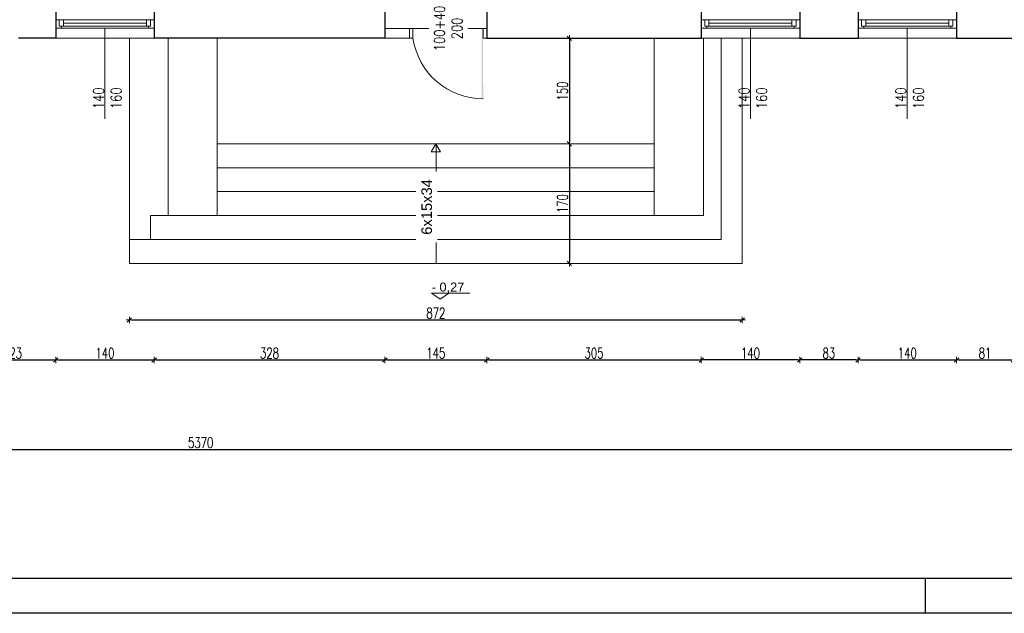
# Model space of a CAD drawing. Header units: millimetres. Extents: x 0 to 111311, y -48878 to -25280.
# Tile 98 of 244: x 78704 to 80104, y -32831 to -31987. Entities that reach past the tile are written whole.
import ezdxf

# ---------------------------------------------------------------- set-up
doc = ezdxf.new("R2010")
doc.units = ezdxf.units.MM
doc.layers.get('Defpoints').update_dxf_attribs({"color": 30})
doc.layers.add('e-cad_opisy', color=7, linetype='Continuous')
for name, color, linetype, lineweight in [('J 0.15', 40, 'Continuous', 15), ('J opisy', 7, 'Continuous', 9), ('J stolarka_okna', 144, 'Continuous', 0), ('J wymiary', 1, 'Continuous', 9), ('OPIS', 7, 'Continuous', 5), ('sciany', 252, 'Continuous', 30)]:
    doc.layers.add(name, color=color, linetype=linetype, lineweight=lineweight)
doc.styles.add('ADESK2', font='simplex', dxfattribs={"width": 0.7})
doc.styles.get("Standard").update_dxf_attribs({"font": 'arial.ttf'})
doc.dimstyles.new('1-100', dxfattribs={"dimscale": 1.5, "dimtxt": 10, "dimasz": 2, "dimexe": 1, "dimexo": 1, "dimgap": 1.5, "dimtad": 1, "dimdec": 0, "dimrnd": 0.5, "dimdsep": 46, "dimtxsty": 'ADESK2', "dimblk": 'wymiar', "dimcen": -1, "dimdle": 5, "dimse1": 1, "dimse2": 1, "dimclrd": 256, "dimclre": 256, "dimclrt": 256, "dimadec": 0, "dimazin": 0, "dimtfac": 1, "dimtdec": 0, "dimtix": 1, "dimtmove": 0, "dimatfit": 3, "dimfxl": 20, "dimfxlon": 1, "dimtolj": 1, "dimtzin": 0, "dimarcsym": 0})

# ---------------------------------------------------------------- blocks, each defined once
blk = doc.blocks.new('A1_poziom')
at = {"ltscale": 0.8}
blk.add_line((481, 0), (481, 5), dxfattribs=at)
for points in [[(0, 0), (0, 297), (25, 297), (25, 594), (841, 594), (841, 0)], [(30, 5), (836, 5), (836, 589), (30, 589)]]:
    blk.add_lwpolyline(points, close=True)
blk = doc.blocks.new('A$C518426B5')
at = {"layer": 'OPIS', "color": 251}
for p, q in [((0, 8.8), (54.2, 8.8)), ((0, 8.8), (11.9, 0)), ((11.9, 0), (24.5, 8.8))]:
    blk.add_line(p, q, dxfattribs=at)
blk = doc.blocks.new('wymiar')
for p, q in [((1.5, 0), (-1.5, 0)), ((1.06, 1.06), (-1.06, -1.06)), ((0, 1.5), (0, -1.5))]:
    blk.add_line(p, q)
blk = doc.blocks.new('*D2880')
at = {"layer": 'Defpoints', "color": 0, "ltscale": 4}
for p in [(78632.3, -32008.4), (78755.3, -32005.8), (78755.3, -32470.7)]:
    blk.add_point(p, dxfattribs=at)
at = {"layer": 'J wymiary', "lineweight": -2, "ltscale": 4}
blk.add_line((78635.3, -32470.7), (78752.3, -32470.7), dxfattribs=at)
at = {"layer": 'J wymiary', "lineweight": -2, "ltscale": 4, "xscale": 3, "yscale": 3, "zscale": 3, "rotation": 180}
blk.add_blockref('wymiar', (78632.3, -32470.7), dxfattribs=at)
at = {"layer": 'J wymiary', "lineweight": -2, "ltscale": 4, "xscale": 3, "yscale": 3, "zscale": 3}
blk.add_blockref('wymiar', (78755.3, -32470.7), dxfattribs=at)
at = {"layer": 'J wymiary', "ltscale": 4, "insert": (78693.8, -32461), "char_height": 15, "attachment_point": 5, "style": 'ADESK2'}
blk.add_mtext('\\A1;123', dxfattribs=at)
blk = doc.blocks.new('*D2881')
at = {"layer": 'Defpoints', "color": 0, "ltscale": 4}
for p in [(78755.3, -32005.8), (78895.3, -32006.5), (78895.3, -32470.7)]:
    blk.add_point(p, dxfattribs=at)
at = {"layer": 'J wymiary', "lineweight": -2, "ltscale": 4}
blk.add_line((78758.3, -32470.7), (78892.3, -32470.7), dxfattribs=at)
at = {"layer": 'J wymiary', "lineweight": -2, "ltscale": 4, "xscale": 3, "yscale": 3, "zscale": 3, "rotation": 180}
blk.add_blockref('wymiar', (78755.3, -32470.7), dxfattribs=at)
at = {"layer": 'J wymiary', "lineweight": -2, "ltscale": 4, "xscale": 3, "yscale": 3, "zscale": 3}
blk.add_blockref('wymiar', (78895.3, -32470.7), dxfattribs=at)
at = {"layer": 'J wymiary', "ltscale": 4, "insert": (78825.3, -32461), "char_height": 15, "attachment_point": 5, "style": 'ADESK2'}
blk.add_mtext('\\A1;140', dxfattribs=at)
blk = doc.blocks.new('*D2882')
at = {"layer": 'Defpoints', "color": 0, "ltscale": 4}
for p in [(78895.3, -32006.5), (79223.3, -32005.8), (79223.3, -32470.7)]:
    blk.add_point(p, dxfattribs=at)
at = {"layer": 'J wymiary', "lineweight": -2, "ltscale": 4}
blk.add_line((78898.3, -32470.7), (79220.3, -32470.7), dxfattribs=at)
at = {"layer": 'J wymiary', "lineweight": -2, "ltscale": 4, "xscale": 3, "yscale": 3, "zscale": 3, "rotation": 180}
blk.add_blockref('wymiar', (78895.3, -32470.7), dxfattribs=at)
at = {"layer": 'J wymiary', "lineweight": -2, "ltscale": 4, "xscale": 3, "yscale": 3, "zscale": 3}
blk.add_blockref('wymiar', (79223.3, -32470.7), dxfattribs=at)
at = {"layer": 'J wymiary', "ltscale": 4, "insert": (79059.3, -32461), "char_height": 15, "attachment_point": 5, "style": 'ADESK2'}
blk.add_mtext('\\A1;328', dxfattribs=at)
blk = doc.blocks.new('*D2883')
at = {"layer": 'Defpoints', "color": 0, "ltscale": 4}
for p in [(79223.3, -32005.8), (79368.3, -32006.3), (79368.3, -32470.7)]:
    blk.add_point(p, dxfattribs=at)
at = {"layer": 'J wymiary', "lineweight": -2, "ltscale": 4}
blk.add_line((79226.3, -32470.7), (79365.3, -32470.7), dxfattribs=at)
at = {"layer": 'J wymiary', "lineweight": -2, "ltscale": 4, "xscale": 3, "yscale": 3, "zscale": 3, "rotation": 180}
blk.add_blockref('wymiar', (79223.3, -32470.7), dxfattribs=at)
at = {"layer": 'J wymiary', "lineweight": -2, "ltscale": 4, "xscale": 3, "yscale": 3, "zscale": 3}
blk.add_blockref('wymiar', (79368.3, -32470.7), dxfattribs=at)
at = {"layer": 'J wymiary', "ltscale": 4, "insert": (79295.8, -32461), "char_height": 15, "attachment_point": 5, "style": 'ADESK2'}
blk.add_mtext('\\A1;145', dxfattribs=at)
blk = doc.blocks.new('*D2884')
at = {"layer": 'Defpoints', "color": 0, "ltscale": 4}
for p in [(79368.3, -32006.3), (79673.3, -32007.7), (79673.3, -32470.7)]:
    blk.add_point(p, dxfattribs=at)
at = {"layer": 'J wymiary', "lineweight": -2, "ltscale": 4}
blk.add_line((79371.3, -32470.7), (79670.3, -32470.7), dxfattribs=at)
at = {"layer": 'J wymiary', "lineweight": -2, "ltscale": 4, "xscale": 3, "yscale": 3, "zscale": 3, "rotation": 180}
blk.add_blockref('wymiar', (79368.3, -32470.7), dxfattribs=at)
at = {"layer": 'J wymiary', "lineweight": -2, "ltscale": 4, "xscale": 3, "yscale": 3, "zscale": 3}
blk.add_blockref('wymiar', (79673.3, -32470.7), dxfattribs=at)
at = {"layer": 'J wymiary', "ltscale": 4, "insert": (79520.8, -32461), "char_height": 15, "attachment_point": 5, "style": 'ADESK2'}
blk.add_mtext('\\A1;305', dxfattribs=at)
blk = doc.blocks.new('*D2885')
at = {"layer": 'Defpoints', "color": 0, "ltscale": 4}
for p in [(79896.3, -32007.7), (80036.3, -32006.5), (80036.3, -32470.7)]:
    blk.add_point(p, dxfattribs=at)
at = {"layer": 'J wymiary', "lineweight": -2, "ltscale": 4}
blk.add_line((79899.3, -32470.7), (80033.3, -32470.7), dxfattribs=at)
at = {"layer": 'J wymiary', "lineweight": -2, "ltscale": 4, "xscale": 3, "yscale": 3, "zscale": 3, "rotation": 180}
blk.add_blockref('wymiar', (79896.3, -32470.7), dxfattribs=at)
at = {"layer": 'J wymiary', "lineweight": -2, "ltscale": 4, "xscale": 3, "yscale": 3, "zscale": 3}
blk.add_blockref('wymiar', (80036.3, -32470.7), dxfattribs=at)
at = {"layer": 'J wymiary', "ltscale": 4, "insert": (79966.3, -32461), "char_height": 15, "attachment_point": 5, "style": 'ADESK2'}
blk.add_mtext('\\A1;140', dxfattribs=at)
blk = doc.blocks.new('*D2886')
at = {"layer": 'Defpoints', "color": 0, "ltscale": 4}
for p in [(80036.3, -32006.5), (80117.3, -32006.9), (80117.3, -32470.7)]:
    blk.add_point(p, dxfattribs=at)
at = {"layer": 'J wymiary', "lineweight": -2, "ltscale": 4}
blk.add_line((80039.3, -32470.7), (80114.3, -32470.7), dxfattribs=at)
at = {"layer": 'J wymiary', "lineweight": -2, "ltscale": 4, "xscale": 3, "yscale": 3, "zscale": 3, "rotation": 180}
blk.add_blockref('wymiar', (80036.3, -32470.7), dxfattribs=at)
at = {"layer": 'J wymiary', "lineweight": -2, "ltscale": 4, "xscale": 3, "yscale": 3, "zscale": 3}
blk.add_blockref('wymiar', (80117.3, -32470.7), dxfattribs=at)
at = {"layer": 'J wymiary', "ltscale": 4, "insert": (80076.8, -32461), "char_height": 15, "attachment_point": 5, "style": 'ADESK2'}
blk.add_mtext('\\A1;81', dxfattribs=at)
blk = doc.blocks.new('*D2892')
at = {"layer": 'Defpoints', "color": 0, "ltscale": 4}
for p in [(76276.3, -30487.3), (81646.5, -30487.3), (81646.5, -32598.2)]:
    blk.add_point(p, dxfattribs=at)
at = {"layer": 'J wymiary', "lineweight": -2, "ltscale": 4}
blk.add_line((76279.3, -32598.2), (81643.5, -32598.2), dxfattribs=at)
at = {"layer": 'J wymiary', "lineweight": -2, "ltscale": 4, "xscale": 3, "yscale": 3, "zscale": 3, "rotation": 180}
blk.add_blockref('wymiar', (76276.3, -32598.2), dxfattribs=at)
at = {"layer": 'J wymiary', "lineweight": -2, "ltscale": 4, "xscale": 3, "yscale": 3, "zscale": 3}
blk.add_blockref('wymiar', (81646.5, -32598.2), dxfattribs=at)
at = {"layer": 'J wymiary', "ltscale": 4, "insert": (78961.4, -32588.4), "char_height": 15, "attachment_point": 5, "style": 'ADESK2'}
blk.add_mtext('\\A1;5370', dxfattribs=at)
blk = doc.blocks.new('*D2940')
at = {"layer": 'Defpoints', "color": 0, "ltscale": 4}
for p in [(77925.3, -27461.3), (81602.9, -32298.5), (82098.3, -32298.5)]:
    blk.add_point(p, dxfattribs=at)
at = {"layer": 'J wymiary', "lineweight": -2}
blk.add_line((82098.3, -27464.3), (82098.3, -32295.5), dxfattribs=at)
at = {"layer": 'J wymiary', "lineweight": -2, "ltscale": 4, "xscale": 3, "yscale": 3, "zscale": 3}
for p, rotation in [((82098.3, -27461.3), 90), ((82098.3, -32298.5), 270)]:
    blk.add_blockref('wymiar', p, dxfattribs=dict(at, rotation=rotation))
at = {"layer": 'J wymiary', "ltscale": 4, "insert": (82088.5, -29879.9), "char_height": 15, "attachment_point": 5, "rotation": 90, "style": 'ADESK2'}
blk.add_mtext('\\A1;4837', dxfattribs=at)
blk = doc.blocks.new('*D2945')
at = {"layer": 'Defpoints', "color": 0, "ltscale": 4}
for p in [(79813.3, -32013.3), (79896.3, -32013.3), (79813.3, -32470.7)]:
    blk.add_point(p, dxfattribs=at)
at = {"layer": 'J wymiary', "lineweight": -2, "ltscale": 4}
blk.add_line((79893.3, -32470.7), (79816.3, -32470.7), dxfattribs=at)
at = {"layer": 'J wymiary', "lineweight": -2, "ltscale": 4, "xscale": 3, "yscale": 3, "zscale": 3, "rotation": 180}
blk.add_blockref('wymiar', (79813.3, -32470.7), dxfattribs=at)
at = {"layer": 'J wymiary', "lineweight": -2, "ltscale": 4, "xscale": 3, "yscale": 3, "zscale": 3}
blk.add_blockref('wymiar', (79896.3, -32470.7), dxfattribs=at)
at = {"layer": 'J wymiary', "ltscale": 4, "insert": (79854.8, -32461), "char_height": 15, "attachment_point": 5, "style": 'ADESK2'}
blk.add_mtext('\\A1;83', dxfattribs=at)
blk = doc.blocks.new('*D2946')
at = {"layer": 'Defpoints', "color": 0, "ltscale": 4}
for p in [(79673.3, -32007.7), (79813.3, -32013.3), (79673.3, -32470.7)]:
    blk.add_point(p, dxfattribs=at)
at = {"layer": 'J wymiary', "lineweight": -2, "ltscale": 4}
blk.add_line((79810.3, -32470.7), (79676.3, -32470.7), dxfattribs=at)
at = {"layer": 'J wymiary', "lineweight": -2, "ltscale": 4, "xscale": 3, "yscale": 3, "zscale": 3, "rotation": 180}
blk.add_blockref('wymiar', (79673.3, -32470.7), dxfattribs=at)
at = {"layer": 'J wymiary', "lineweight": -2, "ltscale": 4, "xscale": 3, "yscale": 3, "zscale": 3}
blk.add_blockref('wymiar', (79813.3, -32470.7), dxfattribs=at)
at = {"layer": 'J wymiary', "ltscale": 4, "insert": (79743.3, -32461), "char_height": 15, "attachment_point": 5, "style": 'ADESK2'}
blk.add_mtext('\\A1;140', dxfattribs=at)
blk = doc.blocks.new('*D2956')
at = {"layer": 'Defpoints', "color": 0, "ltscale": 4}
for p in [(79520.8, -32013.3), (79485.7, -32163.3), (79520.8, -32163.3)]:
    blk.add_point(p, dxfattribs=at)
at = {"layer": 'J wymiary', "lineweight": -2}
blk.add_line((79485.7, -32016.3), (79485.7, -32160.3), dxfattribs=at)
at = {"layer": 'J wymiary', "lineweight": -2, "ltscale": 4, "xscale": 3, "yscale": 3, "zscale": 3}
for p, rotation in [((79485.7, -32013.3), 90), ((79485.7, -32163.3), 270)]:
    blk.add_blockref('wymiar', p, dxfattribs=dict(at, rotation=rotation))
at = {"layer": 'J wymiary', "ltscale": 4, "insert": (79475.9, -32088.3), "char_height": 15, "attachment_point": 5, "rotation": 90, "style": 'ADESK2'}
blk.add_mtext('\\A1;150', dxfattribs=at)
blk = doc.blocks.new('*D2957')
at = {"layer": 'Defpoints', "color": 0, "ltscale": 4}
for p in [(79520.8, -32163.3), (79485.7, -32333.3), (79510.8, -32333.3)]:
    blk.add_point(p, dxfattribs=at)
at = {"layer": 'J wymiary', "lineweight": -2}
blk.add_line((79485.7, -32166.3), (79485.7, -32330.3), dxfattribs=at)
at = {"layer": 'J wymiary', "lineweight": -2, "ltscale": 4, "xscale": 3, "yscale": 3, "zscale": 3}
for p, rotation in [((79485.7, -32163.3), 90), ((79485.7, -32333.3), 270)]:
    blk.add_blockref('wymiar', p, dxfattribs=dict(at, rotation=rotation))
at = {"layer": 'J wymiary', "ltscale": 4, "insert": (79475.9, -32248.3), "char_height": 15, "attachment_point": 5, "rotation": 90, "style": 'ADESK2'}
blk.add_mtext('\\A1;170', dxfattribs=at)
blk = doc.blocks.new('*D2958')
at = {"layer": 'Defpoints', "color": 0, "ltscale": 4}
for p in [(78860, -32333.3), (79731.5, -32333.3), (79731.5, -32413.8)]:
    blk.add_point(p, dxfattribs=at)
at = {"layer": 'J wymiary', "lineweight": -2}
blk.add_line((78863, -32413.8), (79728.5, -32413.8), dxfattribs=at)
at = {"layer": 'J wymiary', "lineweight": -2, "ltscale": 4, "xscale": 3, "yscale": 3, "zscale": 3, "rotation": 180}
blk.add_blockref('wymiar', (78860, -32413.8), dxfattribs=at)
at = {"layer": 'J wymiary', "lineweight": -2, "ltscale": 4, "xscale": 3, "yscale": 3, "zscale": 3}
blk.add_blockref('wymiar', (79731.5, -32413.8), dxfattribs=at)
at = {"layer": 'J wymiary', "ltscale": 4, "insert": (79295.8, -32404.1), "char_height": 15, "attachment_point": 5, "style": 'ADESK2'}
blk.add_mtext('\\A1;872', dxfattribs=at)

msp = doc.modelspace()

# ---------------------------------------------------------------- linework, layer by layer
at = {"layer": 'J 0.15', "lineweight": 5}
for p, q in [((78860.022, -32013.284), (78860.022, -32333.284)), ((78915.022, -32013.284), (78915.022, -32265.284)), ((78985.022, -32013.284), (78985.022, -32265.284)), ((79606.522, -32265.284), (79606.522, -32013.284)), ((79676.522, -32265.284), (79676.522, -32013.284)), ((79701.522, -32299.284), (79701.522, -32013.284)), ((79731.522, -32333.284), (79731.522, -32013.284)), ((78985.022, -32163.284), (79606.522, -32163.284)), ((78985.022, -32197.284), (79606.522, -32197.284)), ((78985.022, -32231.284), (79606.522, -32231.284)), ((78890.022, -32265.284), (79676.522, -32265.284)), ((78890.022, -32265.284), (78890.022, -32299.284)), ((78860.022, -32299.284), (79701.522, -32299.284)), ((78860.022, -32333.284), (79731.522, -32333.284))]:
    msp.add_line(p, q, dxfattribs=at)
at = {"layer": 'J opisy'}
for p, q in [((79308.213, -32024.284), (79308.213, -31974.284)), ((79296.539, -32333.284), (79296.539, -32163.746))]:
    msp.add_line(p, q, dxfattribs=at)
at = {"layer": 'J opisy', "linetype": 'Continuous', "lineweight": 9}
for p, q in [((78825.272, -31998.995), (78825.272, -32128.01)), ((79743.272, -31998.995), (79743.272, -32128.01)), ((79966.272, -31998.995), (79966.272, -32128.01))]:
    msp.add_line(p, q, dxfattribs=at)
at = {"layer": 'J opisy'}
msp.add_lwpolyline([(79295.772, -32163.284), (79289.277, -32174.534), (79302.267, -32174.534)], close=True, dxfattribs=at)
at = {"layer": 'J stolarka_okna', "linetype": 'Continuous', "lineweight": 9}
for p, q in [((78895.272, -31986.995), (78755.272, -31986.995)), ((78760.272, -31986.995), (78760.272, -31992.995)), ((78760.272, -31992.995), (78760.272, -31995.995)), ((78766.272, -31986.995), (78766.272, -31995.995)), ((78884.272, -31991.495), (78766.272, -31991.495)), ((78884.272, -31995.995), (78884.272, -31986.995)), ((78890.272, -31986.995), (78890.272, -31995.995)), ((79813.272, -31986.995), (79673.272, -31986.995)), ((79678.272, -31986.995), (79678.272, -31992.995)), ((79678.272, -31992.995), (79678.272, -31995.995)), ((79684.272, -31986.995), (79684.272, -31995.995)), ((79802.272, -31991.495), (79684.272, -31991.495)), ((79802.272, -31995.995), (79802.272, -31986.995)), ((79808.272, -31986.995), (79808.272, -31995.995)), ((80036.272, -31986.995), (79896.272, -31986.995)), ((79901.272, -31986.995), (79901.272, -31992.995)), ((79901.272, -31992.995), (79901.272, -31995.995)), ((79907.272, -31986.995), (79907.272, -31995.995)), ((80025.272, -31991.495), (79907.272, -31991.495)), ((80025.272, -31995.995), (80025.272, -31986.995)), ((80031.272, -31986.995), (80031.272, -31995.995)), ((78755.272, -31998.995), (78895.272, -31998.995)), ((78760.272, -31995.995), (78766.272, -31995.995)), ((78763.272, -31995.995), (78763.272, -31998.995)), ((78766.272, -31995.995), (78884.272, -31995.995)), ((78884.272, -31995.995), (78890.272, -31995.995)), ((78887.272, -31995.995), (78887.272, -31998.995)), ((79673.272, -31998.995), (79813.272, -31998.995)), ((79678.272, -31995.995), (79684.272, -31995.995)), ((79681.272, -31995.995), (79681.272, -31998.995)), ((79684.272, -31995.995), (79802.272, -31995.995)), ((79802.272, -31995.995), (79808.272, -31995.995)), ((79805.272, -31995.995), (79805.272, -31998.995)), ((79896.272, -31998.995), (80036.272, -31998.995)), ((79901.272, -31995.995), (79907.272, -31995.995)), ((79904.272, -31995.995), (79904.272, -31998.995)), ((79907.272, -31995.995), (80025.272, -31995.995)), ((80025.272, -31995.995), (80031.272, -31995.995)), ((80028.272, -31995.995), (80028.272, -31998.995)), ((78895.272, -32013.284), (78755.272, -32013.284)), ((79813.272, -32013.284), (79673.272, -32013.284)), ((80036.272, -32013.284), (79896.272, -32013.284))]:
    msp.add_line(p, q, dxfattribs=at)
at = {"layer": 'J stolarka_okna'}
for p, q in [((79258.272, -31999.284), (79223.272, -31999.284)), ((79263.272, -31999.284), (79258.272, -31999.284)), ((79258.272, -32013.284), (79258.272, -31999.284)), ((79263.272, -31999.284), (79363.272, -31999.284)), ((79263.272, -32013.284), (79263.272, -31999.284)), ((79363.272, -31999.284), (79363.272, -32013.284)), ((79368.272, -31999.284), (79363.272, -31999.284)), ((79223.272, -32013.284), (79263.272, -32013.284)), ((79258.272, -32013.284), (79263.272, -32013.284)), ((79363.272, -32013.284), (79368.272, -32013.284))]:
    msp.add_line(p, q, dxfattribs=at)
msp.add_arc((79363.168, -31998.265), 101.019, 188.550048, 270, dxfattribs=at)
msp.add_solid([(79361.043, -32099.284), (79363.168, -32099.284), (79361.043, -31999.284), (79363.043, -31999.284)], dxfattribs=at)
at = {"layer": 'sciany'}
for p, q in [((78755.272, -31975.284), (78755.272, -32013.284)), ((78895.272, -31975.284), (78895.272, -32013.284)), ((79223.272, -31975.284), (79223.272, -32013.284)), ((79368.272, -31975.284), (79368.272, -32013.284)), ((79673.272, -31975.284), (79673.272, -32013.284)), ((79813.272, -31975.284), (79813.272, -32013.284)), ((79896.272, -31975.284), (79896.272, -32013.284)), ((80036.272, -31975.284), (80036.272, -32013.284)), ((78755.272, -32013.284), (78702.272, -32013.284)), ((79223.272, -32013.284), (78895.272, -32013.284)), ((79368.272, -32013.284), (79444.272, -32013.284)), ((79368.272, -32013.284), (79673.272, -32013.284)), ((79378.272, -32013.284), (79444.272, -32013.284)), ((79813.272, -32013.284), (79896.272, -32013.284)), ((80036.272, -32013.284), (80117.272, -32013.284))]:
    msp.add_line(p, q, dxfattribs=at)

# ---------------------------------------------------------------- block references
msp.add_blockref('A$C518426B5', (79289.873, -32384.442))
at = {"layer": 'e-cad_opisy', "ltscale": 4, "xscale": 10, "yscale": 10, "zscale": 10}
msp.add_blockref('A1_poziom', (75182.181, -32831.019), dxfattribs=at)

# ---------------------------------------------------------------- texts
at = {"insert": (79289.894, -32360.594), "char_height": 13, "width": 192.1242, "attachment_point": 1}
msp.add_mtext('- 0,27', dxfattribs=at)
at = {"layer": 'J opisy', "char_height": 15, "width": 30.20626, "attachment_point": 5, "rotation": 90, "line_spacing_factor": 0.771429}
for insert in [(78828.703, -32098.588), (79746.703, -32098.588), (79969.703, -32098.588)]:
    msp.add_mtext('\\pxsm1;{\\Fsimplex|c238;\\W0.8;140\\Fsimplex|c0;\\P\\Fsimplex|c238;160}', dxfattribs=dict(at, insert=insert))

# ---------------------------------------------------------------- dimensions: what is measured, and where the dimension line sits
at = {"layer": 'J wymiary', "ltscale": 4}
for base, p1, p2, override, picture, middle in [((78755.272, -32470.704), (78632.272, -32008.404), (78755.272, -32005.756), {"dimtmove": 1}, '*D2880', (78693.772, -32460.954)), ((78895.272, -32470.704), (78755.272, -32005.756), (78895.272, -32006.535), {"dimtmove": 1}, '*D2881', (78825.272, -32460.954)), ((79223.272, -32470.704), (78895.272, -32006.535), (79223.272, -32005.756), {"dimtmove": 1}, '*D2882', (79059.272, -32460.954)), ((79673.272, -32470.704), (79368.272, -32006.284), (79673.272, -32007.703), {"dimtmove": 1}, '*D2884', (79520.772, -32460.954)), ((79673.272, -32470.704), (79813.272, -32013.284), (79673.272, -32007.703), {"dimblk": 'wymiar', "dimtmove": 1}, '*D2946', (79743.272, -32460.954)), ((80036.272, -32470.704), (79896.272, -32007.703), (80036.272, -32006.535), {"dimtmove": 1}, '*D2885', (79966.272, -32460.954)), ((80117.272, -32470.704), (80036.272, -32006.535), (80117.272, -32006.924), {"dimtmove": 1}, '*D2886', (80076.772, -32460.954)), ((79813.272, -32470.704), (79896.272, -32013.284), (79813.272, -32013.284), {"dimblk": 'wymiar', "dimtmove": 1}, '*D2945', (79854.772, -32460.954))]:
    dim = msp.add_linear_dim(base=base, p1=p1, p2=p2, dimstyle='1-100', override=override, dxfattribs=at)
    dim.commit()
    dim.dimension.update_dxf_attribs({"geometry": picture, "text_midpoint": middle})
at = {"layer": 'J wymiary'}
for base, p1, p2, picture, middle in [((79485.663, -32163.284), (79520.772, -32013.284), (79520.772, -32163.284), '*D2956', (79475.913, -32088.284)), ((79485.663, -32333.284), (79520.772, -32163.284), (79510.8, -32333.284), '*D2957', (79475.913, -32248.284))]:
    dim = msp.add_linear_dim(base=base, p1=p1, p2=p2, angle=90, dimstyle='1-100', override={"dimblk": 'wymiar'}, dxfattribs=at)
    dim.commit()
    dim.dimension.update_dxf_attribs({"geometry": picture, "text_midpoint": middle})
dim = msp.add_linear_dim(base=(79731.522004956, -32413.849663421), p1=(78860.022004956, -32333.283618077), p2=(79731.522004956, -32333.283618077), dimstyle='1-100', override={"dimblk": 'wymiar'}, dxfattribs=at)
dim.commit()
dim.dimension.update_dxf_attribs({"geometry": '*D2958', "text_midpoint": (79295.772004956, -32404.099663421)})

# ---------------------------------------------------------------- next in the draw order: texts
at = {"layer": 'J opisy', "insert": (79282.929, -32253.096), "char_height": 15, "width": 85.22639, "attachment_point": 5, "rotation": 90, "bg_fill": 2}
msp.add_mtext('6x15x34', dxfattribs=at)

# ---------------------------------------------------------------- next in the draw order: dimensions: what is measured, and where the dimension line sits
at = {"layer": 'J wymiary'}
dim = msp.add_linear_dim(base=(82098.285, -32298.51), p1=(77925.254, -27461.284), p2=(81602.907, -32298.51), angle=90, dimstyle='1-100', override={"dimblk": 'wymiar'}, dxfattribs=at)
dim.commit()
dim.dimension.update_dxf_attribs({"geometry": '*D2940', "text_midpoint": (82088.535, -29879.897)})
at = {"layer": 'J wymiary', "ltscale": 4}
for base, p1, p2, override, picture, middle in [((81646.498, -32598.181), (76276.272, -30487.284), (81646.498, -30487.284), {"dimblk": 'wymiar', "dimtmove": 1}, '*D2892', (78961.385, -32588.431)), ((79368.272, -32470.704), (79223.272, -32005.756), (79368.272, -32006.284), {"dimtmove": 1}, '*D2883', (79295.772, -32460.954))]:
    dim = msp.add_linear_dim(base=base, p1=p1, p2=p2, dimstyle='1-100', override=override, dxfattribs=at)
    dim.commit()
    dim.dimension.update_dxf_attribs({"geometry": picture, "text_midpoint": middle})

# ---------------------------------------------------------------- next in the draw order: texts
at = {"layer": 'J opisy', "insert": (79313.52, -31999.235), "char_height": 15, "width": 85.22639, "attachment_point": 5, "rotation": 90.004545, "line_spacing_factor": 0.771429, "bg_fill": 2}
msp.add_mtext('\\pxsm1;{\\Fsimplex.shx|c238;\\W0.8;100+40\\P200}', dxfattribs=at)

doc.saveas('drawing.dxf')
